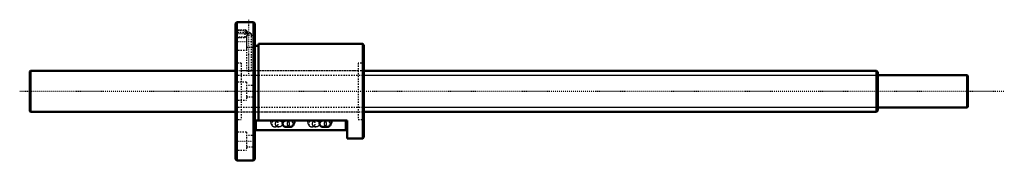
# Model space of a CAD drawing. Header units: millimetres. Extents: x -168 to 599, y -54 to 56.
import ezdxf

# ---------------------------------------------------------------- set-up
doc = ezdxf.new("R2010")
doc.units = ezdxf.units.MM
doc.linetypes.add('Center', pattern=[1.5, 0.45, -0.5, 0.05, -0.5])
doc.linetypes.add('Dashed', pattern=[2, 1, -1])
for name, color, linetype, lineweight in [('2d ConnectionPoints', 7, 'Continuous', 50), ('AM_0', 7, 'Continuous', 50), ('AM_4', 3, 'Continuous', 25), ('AM_5', 3, 'Continuous', 25), ('AM_7', 7, 'Center', 25), ('AM_9', 6, 'Dashed', 25)]:
    doc.layers.add(name, color=color, linetype=linetype, lineweight=lineweight)

# ---------------------------------------------------------------- blocks, each defined once
blk = doc.blocks.new('1_BNF_3210A_5RR_nut_0_in_BNF3210A_5RRG1_730LC5A_00__4')
at = {"layer": 'AM_0'}
for p, q in [((1, 54), (0, 53)), ((1, 54), (1, -54)), ((8.62, 54), (1, 54)), ((14, 54), (12.35, 54)), ((14, 54), (14, -54)), ((15, 53), (14, 54)), ((0, 53), (0, -53)), ((15, 53), (15, -53)), ((18, 35.4), (15, 35.4)), ((99, 37), (18, 37)), ((18, 37), (18, -22.94)), ((99, 37), (99, -37)), ((100, 36), (99, 37)), ((100, 36), (100, -36)), ((87, -22.94), (15, -22.94)), ((15.5, -30.34), (15.5, -22.94)), ((41.01, -22.94), (39.4, -22.94)), ((69.81, -22.94), (68.2, -22.94)), ((86.5, -30.34), (86.5, -22.94)), ((87, -37), (87, -22.94)), ((86.5, -30.34), (15.5, -30.34)), ((39.4, -27.87), (42.43, -27.87)), ((68.2, -27.87), (71.23, -27.87)), ((87, -37), (99, -37)), ((99, -37), (100, -36)), ((0, -53), (1, -54)), ((14, -54), (15, -53)), ((1, -54), (14, -54))]:
    blk.add_line(p, q, dxfattribs=at)
for points in [[(12.37, 54), (12.33, 54), (12.08, 53.99), (11.66, 53.98), (11.1, 53.97), (10.48, 53.97), (9.86, 53.97), (9.31, 53.98), (8.9, 53.99), (8.67, 54), (8.62, 54)], [(39.4, -22.94), (39.16, -22.95), (38.93, -22.98), (38.69, -23.03), (38.47, -23.09), (38.25, -23.17), (38.04, -23.27), (37.84, -23.39), (37.65, -23.52), (37.47, -23.66), (37.31, -23.82), (37.17, -23.99), (37.04, -24.17), (36.93, -24.36), (36.84, -24.56), (36.77, -24.77), (36.72, -24.98), (36.69, -25.19), (36.68, -25.41)], [(41.01, -22.94), (41.01, -23.07), (40.99, -23.32), (40.95, -23.53), (40.92, -23.65), (40.9, -23.72), (40.9, -23.73)], [(42.43, -27.87), (42.88, -27.84), (43.33, -27.73), (43.75, -27.56), (44.13, -27.33), (44.47, -27.06), (44.78, -26.74), (45.06, -26.36), (45.31, -25.93), (45.52, -25.44), (45.7, -24.88), (45.83, -24.29), (45.91, -23.69), (45.94, -23.09), (45.94, -22.94)], [(68.2, -22.94), (67.96, -22.95), (67.73, -22.98), (67.49, -23.03), (67.27, -23.09), (67.05, -23.17), (66.84, -23.27), (66.64, -23.39), (66.45, -23.52), (66.27, -23.66), (66.11, -23.82), (65.97, -23.99), (65.84, -24.17), (65.73, -24.36), (65.64, -24.56), (65.57, -24.77), (65.52, -24.98), (65.49, -25.19), (65.48, -25.41)], [(69.81, -22.94), (69.81, -23.07), (69.79, -23.32), (69.75, -23.53), (69.72, -23.65), (69.7, -23.72), (69.7, -23.73)], [(71.23, -27.87), (71.68, -27.84), (72.13, -27.73), (72.55, -27.56), (72.93, -27.33), (73.27, -27.06), (73.58, -26.74), (73.86, -26.36), (74.11, -25.93), (74.32, -25.44), (74.5, -24.88), (74.63, -24.29), (74.71, -23.69), (74.74, -23.09), (74.74, -22.94)], [(36.68, -25.41), (36.69, -25.62), (36.72, -25.83), (36.77, -26.04), (36.84, -26.25), (36.93, -26.45), (37.04, -26.64), (37.17, -26.82), (37.31, -26.99), (37.47, -27.15), (37.65, -27.3), (37.84, -27.43), (38.04, -27.54), (38.25, -27.64), (38.47, -27.72), (38.69, -27.79), (38.93, -27.83), (39.16, -27.86), (39.4, -27.87)], [(40.9, -23.73), (40.9, -23.72), (40.94, -23.66), (41.02, -23.54), (41.18, -23.39), (41.42, -23.22), (41.72, -23.07), (41.94, -23)], [(65.48, -25.41), (65.49, -25.62), (65.52, -25.83), (65.57, -26.04), (65.64, -26.25), (65.73, -26.45), (65.84, -26.64), (65.97, -26.82), (66.11, -26.99), (66.27, -27.15), (66.45, -27.3), (66.64, -27.43), (66.84, -27.54), (67.05, -27.64), (67.27, -27.72), (67.49, -27.79), (67.73, -27.83), (67.96, -27.86), (68.2, -27.87)], [(69.7, -23.73), (69.7, -23.72), (69.74, -23.66), (69.82, -23.54), (69.98, -23.39), (70.22, -23.22), (70.52, -23.07), (70.74, -23)]]:
    blk.add_lwpolyline(points, dxfattribs=at)
at = {"layer": 'AM_4'}
for p, q in [((16.3, -30.34), (16.3, -22.94)), ((85.7, -30.34), (85.7, -22.94))]:
    blk.add_line(p, q, dxfattribs=at)
for centre in [(42.43, -25.41), (71.23, -25.41)]:
    blk.add_ellipse(centre, major_axis=(0, 2.47), ratio=0.906308, start_param=0.783052, end_param=3.144504, dxfattribs=at)
at = {"layer": 'AM_5', "linetype": 'Dashed'}
for p, q in [((0, 48), (7.5, 48)), ((7.5, 42), (7.5, 48)), ((8.5, 47.46), (7.5, 48)), ((0, 42), (7.5, 42)), ((8.5, 42.54), (7.5, 42))]:
    blk.add_line(p, q, dxfattribs=at)
at = {"layer": 'AM_7'}
for p, q in [((10.5, 13.57), (10.5, 55.92)), ((-0.75, 38.97), (15.75, 38.97)), ((-0.6, 45), (12.6, 45)), ((-0.75, -38.97), (15.75, -38.97))]:
    blk.add_line(p, q, dxfattribs=at)
at = {"layer": 'AM_9'}
for p, q in [((8.62, 54), (8.62, 53.8)), ((8.62, 53.8), (12.37, 53.8)), ((12.37, 53.8), (12.37, 54)), ((0.54, 47.46), (0, 48)), ((8.5, 47.46), (0.54, 47.46)), ((0.54, 47.46), (0.54, 42.54)), ((8.64, 47.36), (8.5, 47.46)), ((8.5, 47.46), (8.5, 31.97)), ((8.62, 47.36), (8.62, 45.8)), ((8.5, 45.97), (0, 45.97)), ((0, 42), (0.54, 42.54)), ((0.54, 42.54), (8.5, 42.54)), ((15, 43.47), (8.5, 43.47)), ((8.5, 42.54), (8.63, 42.64)), ((8.62, 45.8), (12.37, 45.8)), ((8.62, 42.64), (8.62, 16)), ((12.37, 16), (12.37, 45.8)), ((0, 31.97), (8.5, 31.97)), ((8.5, 34.47), (15, 34.47)), ((4.5, 22), (0, 22)), ((4.5, 22), (4.5, -22)), ((8.62, 16), (4.5, 16)), ((95.5, 16), (12.35, 16)), ((95.5, 22), (95.5, -22)), ((100, 22), (95.5, 22)), ((8.5, 7), (0, 7)), ((8.5, 7), (8.5, -7)), ((15, 4.5), (8.5, 4.5)), ((0, -7), (8.5, -7)), ((8.5, -4.5), (15, -4.5)), ((0, -22), (4.5, -22)), ((4.5, -16), (95.5, -16)), ((30.77, -22.94), (31.13, -22.97)), ((33.8, -22.94), (30.77, -22.94)), ((42.43, -22.94), (41.01, -22.94)), ((41.94, -23), (41.99, -22.99)), ((42.25, -22.95), (42.43, -22.94)), ((59.57, -22.94), (59.93, -22.97)), ((62.6, -22.94), (59.57, -22.94)), ((71.23, -22.94), (69.81, -22.94)), ((70.74, -23), (70.79, -22.99)), ((71.05, -22.95), (71.23, -22.94)), ((95.5, -22), (100, -22)), ((30.77, -27.87), (33.8, -27.87)), ((59.57, -27.87), (62.6, -27.87)), ((8.5, -31.97), (0, -31.97)), ((8.5, -31.97), (8.5, -45.97)), ((15, -34.47), (8.5, -34.47)), ((0, -45.97), (8.5, -45.97)), ((8.5, -43.47), (15, -43.47))]:
    blk.add_line(p, q, dxfattribs=at)
for points in [[(9.48, 45.8), (9.14, 46.53), (8.86, 47.02), (8.7, 47.26), (8.63, 47.36), (8.62, 47.37)], [(8.62, 42.63), (8.65, 42.66), (8.73, 42.79), (8.92, 43.09), (9.27, 43.7), (9.56, 44.47), (9.63, 45.1), (9.51, 45.72), (9.48, 45.8)], [(8.62, 16), (8.73, 15.99), (9.03, 15.96), (9.5, 15.92), (10.08, 15.9), (10.71, 15.89), (11.31, 15.91), (11.82, 15.94), (12.19, 15.98), (12.36, 16), (12.37, 16)], [(27.26, -22.94), (27.27, -23.27), (27.31, -23.86), (27.4, -24.45), (27.54, -25.04), (27.75, -25.62), (27.99, -26.12), (28.27, -26.55), (28.59, -26.92), (28.93, -27.23), (29.31, -27.49), (29.72, -27.68), (30.16, -27.81), (30.6, -27.87), (30.77, -27.87)], [(31.08, -25.41), (31.09, -25.19), (31.12, -24.98), (31.17, -24.77), (31.25, -24.56), (31.34, -24.36), (31.45, -24.17), (31.57, -23.99), (31.72, -23.82), (31.88, -23.66), (32.05, -23.52), (32.24, -23.39), (32.44, -23.27), (32.65, -23.17), (32.87, -23.09), (33.1, -23.03), (33.33, -22.98), (33.57, -22.95), (33.8, -22.94)], [(32.28, -23.65), (32.25, -23.54), (32.22, -23.36), (32.2, -23.13), (32.19, -22.94)], [(33.8, -22.94), (34.04, -22.95), (34.27, -22.98), (34.51, -23.03), (34.73, -23.09), (34.95, -23.17), (35.16, -23.27), (35.36, -23.39), (35.55, -23.52), (35.73, -23.66), (35.89, -23.82), (36.03, -23.99), (36.16, -24.17), (36.27, -24.36), (36.36, -24.56), (36.43, -24.77), (36.48, -24.98), (36.51, -25.19), (36.52, -25.41), (36.51, -25.62), (36.48, -25.83), (36.43, -26.04), (36.36, -26.25), (36.27, -26.45), (36.16, -26.64), (36.03, -26.82), (35.89, -26.99), (35.73, -27.15), (35.55, -27.3), (35.36, -27.43), (35.16, -27.54), (34.95, -27.64), (34.73, -27.72), (34.51, -27.79), (34.27, -27.83), (34.04, -27.86), (33.8, -27.87)], [(39.4, -27.87), (39.63, -27.86), (39.87, -27.83), (40.1, -27.79), (40.33, -27.72), (40.55, -27.64), (40.76, -27.54), (40.96, -27.43), (41.15, -27.3), (41.32, -27.15), (41.48, -26.99), (41.63, -26.82), (41.75, -26.64), (41.86, -26.45), (41.95, -26.25), (42.03, -26.04), (42.08, -25.83), (42.11, -25.62), (42.12, -25.41), (42.11, -25.19), (42.08, -24.98), (42.03, -24.77), (41.95, -24.56), (41.86, -24.36), (41.75, -24.17), (41.63, -23.99), (41.48, -23.82), (41.32, -23.66), (41.15, -23.52), (40.96, -23.39), (40.76, -23.27), (40.55, -23.17), (40.33, -23.09), (40.1, -23.03), (39.87, -22.98), (39.63, -22.95), (39.4, -22.94)], [(41.99, -22.99), (42.07, -22.97), (42.25, -22.95)], [(56.06, -22.94), (56.07, -23.27), (56.11, -23.86), (56.2, -24.45), (56.34, -25.04), (56.55, -25.62), (56.79, -26.12), (57.07, -26.55), (57.39, -26.92), (57.73, -27.23), (58.11, -27.49), (58.52, -27.68), (58.96, -27.81), (59.4, -27.87), (59.57, -27.87)], [(59.88, -25.41), (59.89, -25.19), (59.92, -24.98), (59.97, -24.77), (60.05, -24.56), (60.14, -24.36), (60.25, -24.17), (60.37, -23.99), (60.52, -23.82), (60.68, -23.66), (60.85, -23.52), (61.04, -23.39), (61.24, -23.27), (61.45, -23.17), (61.67, -23.09), (61.9, -23.03), (62.13, -22.98), (62.37, -22.95), (62.6, -22.94)], [(61.08, -23.65), (61.05, -23.54), (61.02, -23.36), (61, -23.13), (60.99, -22.94)], [(62.6, -22.94), (62.84, -22.95), (63.07, -22.98), (63.31, -23.03), (63.53, -23.09), (63.75, -23.17), (63.96, -23.27), (64.16, -23.39), (64.35, -23.52), (64.53, -23.66), (64.69, -23.82), (64.83, -23.99), (64.96, -24.17), (65.07, -24.36), (65.16, -24.56), (65.23, -24.77), (65.28, -24.98), (65.31, -25.19), (65.32, -25.41), (65.31, -25.62), (65.28, -25.83), (65.23, -26.04), (65.16, -26.25), (65.07, -26.45), (64.96, -26.64), (64.83, -26.82), (64.69, -26.99), (64.53, -27.15), (64.35, -27.3), (64.16, -27.43), (63.96, -27.54), (63.75, -27.64), (63.53, -27.72), (63.31, -27.79), (63.07, -27.83), (62.84, -27.86), (62.6, -27.87)], [(68.2, -27.87), (68.43, -27.86), (68.67, -27.83), (68.9, -27.79), (69.13, -27.72), (69.35, -27.64), (69.56, -27.54), (69.76, -27.43), (69.95, -27.3), (70.12, -27.15), (70.28, -26.99), (70.43, -26.82), (70.55, -26.64), (70.66, -26.45), (70.75, -26.25), (70.83, -26.04), (70.88, -25.83), (70.91, -25.62), (70.92, -25.41), (70.91, -25.19), (70.88, -24.98), (70.83, -24.77), (70.75, -24.56), (70.66, -24.36), (70.55, -24.17), (70.43, -23.99), (70.28, -23.82), (70.12, -23.66), (69.95, -23.52), (69.76, -23.39), (69.56, -23.27), (69.35, -23.17), (69.13, -23.09), (68.9, -23.03), (68.67, -22.98), (68.43, -22.95), (68.2, -22.94)], [(70.79, -22.99), (70.87, -22.97), (71.05, -22.95)], [(33.8, -27.87), (33.57, -27.86), (33.33, -27.83), (33.1, -27.79), (32.87, -27.72), (32.65, -27.64), (32.44, -27.54), (32.24, -27.43), (32.05, -27.3), (31.88, -27.15), (31.72, -26.99), (31.57, -26.82), (31.45, -26.64), (31.34, -26.45), (31.25, -26.25), (31.17, -26.04), (31.12, -25.83), (31.09, -25.62), (31.08, -25.41)], [(32.19, -23.56), (32.26, -23.66), (32.3, -23.72), (32.3, -23.73)], [(32.3, -23.73), (32.3, -23.72), (32.28, -23.66), (32.28, -23.65)], [(62.6, -27.87), (62.37, -27.86), (62.13, -27.83), (61.9, -27.79), (61.67, -27.72), (61.45, -27.64), (61.24, -27.54), (61.04, -27.43), (60.85, -27.3), (60.68, -27.15), (60.52, -26.99), (60.37, -26.82), (60.25, -26.64), (60.14, -26.45), (60.05, -26.25), (59.97, -26.04), (59.92, -25.83), (59.89, -25.62), (59.88, -25.41)], [(60.99, -23.56), (61.06, -23.66), (61.1, -23.72), (61.1, -23.73)], [(61.1, -23.73), (61.1, -23.72), (61.08, -23.66), (61.08, -23.65)]]:
    blk.add_lwpolyline(points, dxfattribs=at)
for centre in [(30.77, -25.41), (59.57, -25.41)]:
    blk.add_ellipse(centre, major_axis=(0, 2.47), ratio=0.906308, dxfattribs=at)
for centre, start_param, end_param in [((42.43, -25.41), 3.226148, 6.506314), ((71.23, -25.41), 3.226148, 6.506314), ((42.43, -25.41), 0.539955, 0.783052), ((42.43, -25.41), 3.144504, 3.199029), ((71.23, -25.41), 0.539955, 0.783052), ((71.23, -25.41), 3.144504, 3.199029)]:
    blk.add_ellipse(centre, major_axis=(0, 2.47), ratio=0.906308, start_param=start_param, end_param=end_param, dxfattribs=at)
blk = doc.blocks.new('2_BNF3210A_5RRG1_730LC5A_00__shaft_0_in_BNF3210A_5RRG1_730LC5A_00__4')
at = {"layer": 'AM_0'}
for p, q in [((-159.5, 16), (-160, 15.5)), ((-160, 15.5), (-160, -15.5)), ((-159.5, 16), (-159.5, -16)), ((0, 16), (-159.5, 16)), ((499, 16), (100, 16)), ((500, 15), (499, 16)), ((499, 16), (499, -16)), ((500, 15), (500, -15)), ((569.5, 12.65), (500, 12.65)), ((569.5, 12.65), (569.5, -12.65)), ((570, 12.15), (569.5, 12.65)), ((570, 12.15), (570, -12.15)), ((499, -16), (500, -15)), ((500, -12.65), (569.5, -12.65)), ((569.5, -12.65), (570, -12.15)), ((-160, -15.5), (-159.5, -16)), ((-159.5, -16), (0, -16)), ((100, -16), (499, -16))]:
    blk.add_line(p, q, dxfattribs=at)
at = {"layer": 'AM_5', "linetype": 'Dashed'}
for p, q in [((0, 12.5), (100, 12.5)), ((0, -12.5), (100, -12.5))]:
    blk.add_line(p, q, dxfattribs=at)
at = {"layer": 'AM_5'}
for p, q in [((100, 12.5), (500, 12.5)), ((100, -12.5), (500, -12.5))]:
    blk.add_line(p, q, dxfattribs=at)
at = {"layer": 'AM_7'}
blk.add_line((-168, 0), (598.5, 0), dxfattribs=at)
at = {"layer": 'AM_9'}
for p, q in [((100, 16), (0, 16)), ((0, -16), (100, -16))]:
    blk.add_line(p, q, dxfattribs=at)

msp = doc.modelspace()

# ---------------------------------------------------------------- linework, layer by layer
at = {"layer": '2d ConnectionPoints'}
msp.add_point((0, 0), dxfattribs=at)
msp.add_point((0, 0), dxfattribs=at)

# ---------------------------------------------------------------- block references
for name in ['1_BNF_3210A_5RR_nut_0_in_BNF3210A_5RRG1_730LC5A_00__4', '2_BNF3210A_5RRG1_730LC5A_00__shaft_0_in_BNF3210A_5RRG1_730LC5A_00__4']:
    msp.add_blockref(name, (0, 0))

doc.saveas('drawing.dxf')
